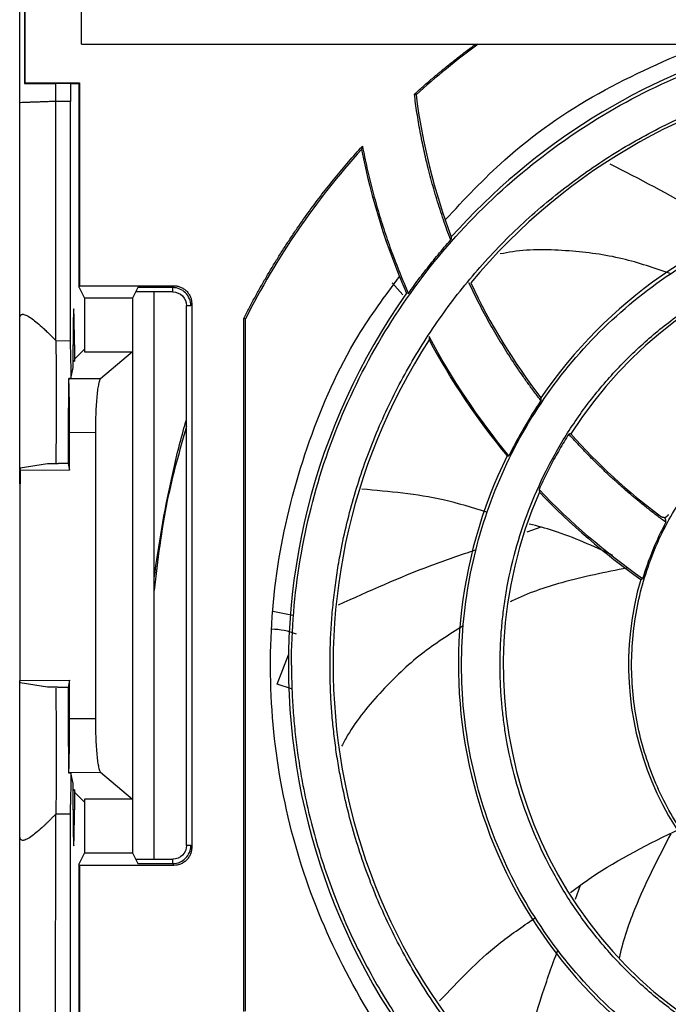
# Model space of a CAD drawing. Header units: millimetres. Extents: x 190.2 to 209.8, y 188.7 to 211.2.
# Tile 2 of 10: x 190.7 to 194.4, y 191.8 to 197.3. Entities that reach past the tile are written whole.
import ezdxf

# ---------------------------------------------------------------- set-up
doc = ezdxf.new("R2010")
doc.units = ezdxf.units.MM

msp = doc.modelspace()

# ---------------------------------------------------------------- linework, layer by layer
at = {"color": 7, "linetype": 'Continuous', "lineweight": 25}
for p, q in [((190.75, 196.8029), (190.75, 198.1899)), ((191.0937, 197.1299), (191.0937, 197.9899)), ((190.775, 197.8784), (190.775, 196.9099)), ((190.7785, 197.8749), (190.7785, 196.9133)), ((191.0937, 197.1299), (208.2645, 197.1299)), ((190.7785, 196.9133), (190.775, 196.9099)), ((190.7785, 196.9133), (191.0835, 196.9133)), ((191.08, 196.9099), (191.0835, 196.9133)), ((191.0835, 196.9133), (191.0835, 195.7797)), ((190.775, 196.9099), (190.95, 196.9099)), ((191.0335, 196.9099), (190.95, 196.9099)), ((190.95, 196.8099), (190.95, 196.9099)), ((191.0335, 196.9099), (191.0335, 196.8099)), ((191.0335, 196.9099), (191.08, 196.9099)), ((191.08, 196.9099), (191.08, 195.7727)), ((190.75, 195.5971), (190.75, 196.8029)), ((191.03, 196.8099), (190.95, 196.8098)), ((190.95, 195.473), (190.95, 196.8098)), ((191.03, 196.8099), (191.03, 195.4727)), ((192.963, 196.8466), (192.9538, 196.85)), ((191.08, 195.7727), (191.0835, 195.7797)), ((191.08, 195.7727), (191.1114, 195.7099)), ((191.0835, 195.7797), (191.61, 195.7797)), ((191.4097, 195.7692), (191.38, 195.7099)), ((191.6048, 195.7692), (191.4097, 195.7692)), ((191.61, 195.7797), (191.6048, 195.7692)), ((191.6048, 195.7448), (191.6048, 195.7692)), ((192.8901, 195.7286), (192.829, 195.7961)), ((191.38, 195.7099), (191.1114, 195.7099)), ((191.1114, 195.7099), (191.1114, 195.4099)), ((191.38, 195.7099), (191.38, 195.4099)), ((191.6048, 195.7448), (191.3975, 195.7448)), ((191.5, 192.5749), (191.5, 195.7448)), ((192.9204, 195.737), (192.9104, 195.7381)), ((191.6803, 192.6505), (191.6803, 195.6692)), ((191.6803, 195.6692), (191.7048, 195.6692)), ((191.7048, 195.6692), (191.71, 195.6797)), ((191.71, 195.6797), (191.71, 192.64)), ((192.0013, 191.7227), (192.0013, 195.597)), ((192.01, 195.5949), (192.0013, 195.597)), ((192.01, 191.7248), (192.01, 195.5949)), ((190.95, 195.4729), (191.03, 195.4727)), ((191.0475, 195.3224), (191.0475, 195.4499)), ((191.0545, 195.4499), (191.0545, 195.3574)), ((191.0574, 195.372), (191.1114, 195.426)), ((191.0545, 195.3574), (191.0574, 195.372)), ((191.1114, 195.4099), (191.38, 195.4099)), ((191.38, 195.4099), (191.2003, 195.2587)), ((191.38, 195.4099), (191.38, 192.9099)), ((191.0352, 195.2611), (191.0475, 195.3224)), ((191.0475, 195.3574), (191.0545, 195.3574)), ((191.0352, 195.2611), (191.0227, 195.2611)), ((191.0228, 195.2603), (191.0227, 195.2611)), ((191.2003, 195.2587), (191.0228, 195.2603)), ((191.0276, 194.9612), (191.172, 194.9598)), ((191.0276, 194.7487), (191.0276, 194.9612)), ((191.172, 194.9598), (191.172, 193.3599)), ((193.4717, 194.8287), (193.4821, 194.8299)), ((190.9049, 194.7835), (190.7517, 194.7599)), ((190.9614, 194.7835), (190.9049, 194.7835)), ((190.9614, 194.7835), (190.9639, 194.7859)), ((191.0192, 194.7859), (190.9639, 194.7859)), ((191.0192, 194.7859), (191.0266, 194.7487)), ((190.7517, 194.7599), (190.749, 194.7462)), ((190.749, 194.6716), (190.749, 194.7462)), ((190.749, 194.7462), (190.751, 194.7462)), ((191.0276, 194.7487), (190.751, 194.7462)), ((190.751, 194.7462), (190.751, 194.6716)), ((190.749, 194.6716), (190.749, 193.5735)), ((190.751, 194.6716), (190.749, 194.6716)), ((193.6594, 194.4301), (193.5813, 194.4027)), ((192.2746, 193.9371), (192.1622, 193.9597)), ((190.749, 193.5735), (191.0276, 193.576)), ((190.7517, 193.5599), (190.749, 193.5735)), ((190.9047, 193.5362), (190.7517, 193.5599)), ((191.0276, 193.576), (191.0192, 193.5337)), ((191.0276, 193.3586), (191.0276, 193.576)), ((190.9614, 193.5362), (190.9047, 193.5362)), ((190.964, 193.5337), (190.9614, 193.5362)), ((191.0192, 193.5337), (190.964, 193.5337)), ((192.2674, 193.5265), (192.1864, 193.553)), ((191.172, 193.3599), (191.0276, 193.3586)), ((191.0224, 193.0573), (191.0228, 193.0594)), ((191.0228, 193.0594), (191.2003, 193.061)), ((191.2003, 193.061), (191.38, 192.9099)), ((191.0224, 193.0573), (191.0354, 193.0573)), ((191.0475, 192.9973), (191.0355, 193.0572)), ((191.0475, 192.8499), (191.0475, 192.9973)), ((191.0545, 192.9624), (191.0475, 192.9623)), ((191.0545, 192.9624), (191.0545, 192.8499)), ((191.0574, 192.9477), (191.0545, 192.9624)), ((191.1114, 192.8937), (191.0574, 192.9477)), ((191.38, 192.9099), (191.1114, 192.9099)), ((191.1114, 192.9099), (191.1114, 192.6099)), ((191.38, 192.9099), (191.38, 192.6099)), ((190.948, 191.4699), (190.95, 192.8267)), ((191.03, 192.827), (190.95, 192.8269)), ((191.03, 192.827), (191.03, 191.4699)), ((190.75, 191.4699), (190.75, 192.7027)), ((191.7048, 192.6505), (191.6803, 192.6505)), ((191.71, 192.64), (191.7048, 192.6505)), ((191.1114, 192.6099), (191.08, 192.547)), ((191.1114, 192.6099), (191.38, 192.6099)), ((191.38, 192.6099), (191.4097, 192.5505)), ((191.3975, 192.5749), (191.6048, 192.5749)), ((191.6048, 192.5505), (191.6048, 192.5749)), ((191.0835, 192.54), (191.08, 192.547)), ((191.08, 192.547), (191.08, 191.3899)), ((191.0835, 192.54), (191.0835, 191.3864)), ((191.61, 192.54), (191.0835, 192.54)), ((191.4097, 192.5505), (191.6048, 192.5505)), ((191.6048, 192.5505), (191.61, 192.54)), ((193.8543, 192.3511), (193.8813, 192.4284))]:
    msp.add_line(p, q, dxfattribs=at)
at = {"color": 8, "linetype": 'Continuous', "lineweight": 25}
for p, q in [((191.0475, 195.4499), (191.0545, 195.4499)), ((192.1864, 193.553), (192.2505, 193.7168)), ((191.0545, 192.8499), (191.0475, 192.8499))]:
    msp.add_line(p, q, dxfattribs=at)
at = {"color": 7, "linetype": 'Continuous', "lineweight": 25}
for centre, radius, start, end in [((195.85, 193.6599), 4.3, 126.1984, 132.1742), ((195.85, 193.6599), 3.6, 105.4445, 138.3516), ((195.85, 193.6599), 3.35, 57.0799, 140.4025), ((196.4354, 197.2858), 3.5, 187.2084, 200.6364), ((195.85, 193.6599), 4.3, 137.9245, 153.2556), ((196.4354, 197.2858), 3.8498, 191.15, 203.7053), ((195.85, 193.6599), 2.65, 63.7675, 145.7131), ((195.85, 193.6599), 2.4, 66.2122, 147.4349), ((196.4354, 197.2858), 3.5, 205.2081, 217.55), ((195.85, 193.6599), 3.6, 144.7407, 228.3097), ((195.85, 193.6599), 3.35, 147.1278, 230.357), ((196.4354, 197.2858), 3.8498, 208.0051, 219.6611), ((196.4354, 197.2858), 3.5, 221.8275, 232.9835), ((195.85, 193.6599), 2.65, 153.8279, 235.6554), ((195.85, 193.6599), 2.4, 156.2783, 237.3716), ((196.4354, 197.2858), 3.8498, 223.7142, 234.8447), ((195.85, 193.6599), 1.7, 163.6561, 241.4303)]:
    msp.add_arc(centre, radius, start, end, dxfattribs=at)
for points, knots in [([(192.2675, 193.6599), (192.2675, 193.8568), (192.2838, 194.0538), (192.3485, 194.4424), (192.3969, 194.634), (192.5245, 195.0067), (192.6037, 195.1878), (192.7907, 195.5344), (192.8986, 195.7), (193.1401, 196.0113), (193.2736, 196.157), (193.5629, 196.4243), (193.7186, 196.5461), (194.0479, 196.7624), (194.2214, 196.8569), (194.5817, 197.0161), (194.7685, 197.0809), (194.9593, 197.1299)], [0, 0, 0, 0, 0.125, 0.125, 0.25, 0.25, 0.375, 0.375, 0.5, 0.5, 0.625, 0.625, 0.75, 0.75, 0.875, 0.875, 1, 1, 1, 1]), ([(192.9538, 196.85), (192.9694, 196.8641), (193.0007, 196.8923), (193.0484, 196.9337), (193.0967, 196.9744), (193.1456, 197.0144), (193.195, 197.0536), (193.245, 197.0922), (193.2788, 197.1173), (193.2957, 197.1299)], [0, 0, 0, 0, 0.142934, 0.285791, 0.428602, 0.571398, 0.714209, 0.857066, 1, 1, 1, 1]), ([(193.1259, 196.1475), (193.2335, 196.2628), (193.4877, 196.5351), (193.9743, 196.8742), (194.3686, 197.0446), (194.5658, 197.1299)], [0, 0, 0, 0, 0.268387, 0.634194, 1, 1, 1, 1]), ([(192.4825, 193.6599), (192.4826, 193.6786), (192.4828, 193.716), (192.4842, 193.772), (192.4865, 193.828), (192.4898, 193.8839), (192.494, 193.9397), (192.4991, 193.9954), (192.5051, 194.051), (192.5121, 194.1065), (192.52, 194.162), (192.5288, 194.2174), (192.5542, 194.3614), (192.6085, 194.5919), (192.7155, 194.9056), (192.8548, 195.2116), (193.0279, 195.5078), (193.2315, 195.7869), (193.4646, 196.0452), (193.7229, 196.2784), (194.0021, 196.482), (194.2983, 196.6551), (194.6042, 196.7943), (194.918, 196.9014), (195.2303, 196.9749), (195.5419, 197.018), (195.85, 197.032), (196.1581, 197.018), (196.4697, 196.9749), (196.782, 196.9014), (197.0958, 196.7943), (197.4017, 196.6551), (197.6979, 196.482), (197.9771, 196.2784), (198.2354, 196.0452), (198.4685, 195.7869), (198.6721, 195.5078), (198.8452, 195.2116), (198.9845, 194.9057), (199.0915, 194.5919), (199.1493, 194.3462), (199.179, 194.1714), (199.193, 194.0696), (199.204, 193.9676), (199.2117, 193.8653), (199.2166, 193.7627), (199.2172, 193.6941), (199.2175, 193.6599)], [0, 0, 0, 0, 0.005307, 0.010608, 0.015904, 0.021197, 0.026487, 0.031776, 0.037067, 0.042359, 0.047656, 0.052957, 0.058266, 0.089135, 0.120009, 0.152164, 0.184325, 0.217165, 0.25001, 0.28285, 0.315695, 0.347851, 0.380012, 0.410881, 0.441755, 0.470875, 0.500001, 0.529121, 0.558247, 0.589116, 0.61999, 0.652146, 0.684306, 0.717146, 0.749991, 0.782831, 0.815676, 0.847832, 0.879993, 0.910862, 0.941736, 0.951461, 0.961168, 0.970867, 0.980565, 0.990274, 1, 1, 1, 1]), ([(190.943, 196.8096), (190.9383, 196.8094), (190.9291, 196.8091), (190.9155, 196.8086), (190.9026, 196.8082), (190.8903, 196.8078), (190.8787, 196.8074), (190.8678, 196.807), (190.8575, 196.8066), (190.848, 196.8063), (190.8392, 196.806), (190.831, 196.8057), (190.8235, 196.8054), (190.8167, 196.8052), (190.8104, 196.805), (190.7884, 196.8042), (190.7594, 196.8032), (190.7497, 196.8028), (190.75, 196.8029), (190.75, 196.8029)], [0, 0, 0, 0, 0.045541, 0.089589, 0.132143, 0.173202, 0.212768, 0.25084, 0.287418, 0.322502, 0.356091, 0.388187, 0.418788, 0.447896, 0.475509, 0.501628, 0.750151, 0.986181, 1, 1, 1, 1]), ([(193.1569, 196.0356), (193.1498, 196.0544), (193.1358, 196.0919), (193.1158, 196.1486), (193.0968, 196.2056), (193.0788, 196.2629), (193.0618, 196.3205), (193.0458, 196.3785), (193.027, 196.4512), (193.0065, 196.539), (192.9857, 196.6421), (192.9678, 196.7458), (192.9584, 196.8153), (192.9538, 196.85)], [0, 0, 0, 0, 0.071474, 0.142898, 0.214293, 0.285681, 0.357082, 0.428516, 0.500006, 0.625049, 0.749987, 0.874933, 1, 1, 1, 1]), ([(192.0013, 195.597), (192.0111, 195.6164), (192.0308, 195.6551), (192.0615, 195.7126), (192.0929, 195.7696), (192.1252, 195.8261), (192.1584, 195.8822), (192.1924, 195.9377), (192.2272, 195.9927), (192.2629, 196.0472), (192.3092, 196.1156), (192.3669, 196.1972), (192.4372, 196.291), (192.5101, 196.3828), (192.5852, 196.4728), (192.6374, 196.531), (192.6635, 196.5601)], [0, 0, 0, 0, 0.055611, 0.111178, 0.166715, 0.222234, 0.277748, 0.333269, 0.388811, 0.444385, 0.500005, 0.600071, 0.700029, 0.799954, 0.899919, 1, 1, 1, 1]), ([(192.6635, 196.5601), (192.6675, 196.5399), (192.6755, 196.4994), (192.6887, 196.439), (192.7028, 196.3789), (192.7178, 196.319), (192.7338, 196.2595), (192.7507, 196.2002), (192.7686, 196.1413), (192.7874, 196.0826), (192.8072, 196.0243), (192.8279, 195.9662), (192.8496, 195.9085), (192.8722, 195.851), (192.8957, 195.7938), (192.9122, 195.756), (192.9204, 195.737)], [0, 0, 0, 0, 0.071669, 0.143227, 0.214693, 0.286085, 0.357421, 0.42872, 0.5, 0.57128, 0.642579, 0.713915, 0.785307, 0.856773, 0.928331, 1, 1, 1, 1]), ([(194.0453, 196.4614), (194.2098, 196.3772), (194.4536, 196.2525), (194.684, 196.1048), (194.7589, 196.0569)], [0, 0, 0, 0, 0.675085, 1, 1, 1, 1]), ([(193.2175, 193.6599), (193.2175, 193.8322), (193.2345, 194.0044), (193.3017, 194.3424), (193.3519, 194.5081), (193.4838, 194.8265), (193.5654, 194.9791), (193.7569, 195.2657), (193.8667, 195.3995), (194.1104, 195.6432), (194.2442, 195.753), (194.5307, 195.9444), (194.6834, 196.026), (195.0018, 196.1579), (195.1674, 196.2082), (195.5054, 196.2754), (195.6777, 196.2924), (196.0223, 196.2924), (196.1946, 196.2754), (196.5326, 196.2082), (196.6982, 196.1579), (197.0166, 196.026), (197.1693, 195.9444), (197.4558, 195.753), (197.5896, 195.6432), (197.8333, 195.3995), (197.9431, 195.2657), (198.1346, 194.9791), (198.2162, 194.8265), (198.3481, 194.5081), (198.3983, 194.3424), (198.4655, 194.0044), (198.4825, 193.8322), (198.4825, 193.6599)], [0, 0, 0, 0, 0.0625, 0.0625, 0.125, 0.125, 0.1875, 0.1875, 0.25, 0.25, 0.3125, 0.3125, 0.375, 0.375, 0.4375, 0.4375, 0.5, 0.5, 0.5625, 0.5625, 0.625, 0.625, 0.6875, 0.6875, 0.75, 0.75, 0.8125, 0.8125, 0.875, 0.875, 0.9375, 0.9375, 1, 1, 1, 1]), ([(192.9204, 195.737), (192.931, 195.7518), (192.9521, 195.7813), (192.9847, 195.825), (193.0178, 195.8682), (193.0516, 195.9108), (193.086, 195.953), (193.121, 195.9946), (193.1449, 196.022), (193.1569, 196.0356)], [0, 0, 0, 0, 0.1429393, 0.2857964, 0.4286043, 0.5713957, 0.7142036, 0.8570607, 1, 1, 1, 1]), ([(193.4325, 193.6599), (193.4326, 193.6763), (193.4328, 193.7091), (193.4343, 193.7582), (193.4368, 193.8073), (193.4403, 193.8563), (193.4448, 193.9052), (193.4503, 193.954), (193.4568, 194.0027), (193.4642, 194.0513), (193.4833, 194.1606), (193.5229, 194.3289), (193.5998, 194.5542), (193.6997, 194.7738), (193.824, 194.9865), (193.9702, 195.1869), (194.1375, 195.3723), (194.323, 195.5397), (194.5234, 195.6858), (194.736, 195.8101), (194.9556, 195.9101), (195.1809, 195.9869), (195.4767, 196.0566), (195.85, 196.0909), (196.2232, 196.0566), (196.5191, 195.9869), (196.7443, 195.9101), (196.964, 195.8101), (197.1766, 195.6858), (197.377, 195.5397), (197.5624, 195.3723), (197.7298, 195.1869), (197.876, 194.9865), (198.0003, 194.7738), (198.1002, 194.5542), (198.1771, 194.329), (198.2197, 194.1478), (198.2422, 194.0125), (198.2535, 193.9248), (198.2615, 193.8367), (198.2666, 193.7484), (198.2672, 193.6894), (198.2675, 193.6599)], [0, 0, 0, 0, 0.006487, 0.012964, 0.019435, 0.025902, 0.032367, 0.038835, 0.045306, 0.051785, 0.058273, 0.089144, 0.120023, 0.152182, 0.184348, 0.217191, 0.250041, 0.282884, 0.315734, 0.347893, 0.380058, 0.41093, 0.441809, 0.500001, 0.558193, 0.589065, 0.619944, 0.652103, 0.684268, 0.717111, 0.749961, 0.782804, 0.815655, 0.847813, 0.879979, 0.910851, 0.94173, 0.953398, 0.965044, 0.976682, 0.988329, 1, 1, 1, 1]), ([(193.36, 190.9374), (193.2428, 191.0471), (192.9685, 191.3037), (192.6348, 191.7957), (192.3581, 192.3793), (192.1896, 193.0044), (192.1314, 193.6484), (192.185, 194.2937), (192.3532, 194.9171), (192.5814, 195.4398), (192.7899, 195.7224), (192.8708, 195.832)], [0, 0, 0, 0, 0.089103, 0.208431, 0.327759, 0.447087, 0.566415, 0.685743, 0.805071, 0.924399, 1, 1, 1, 1]), ([(191.7048, 195.6692), (191.7048, 195.6954), (191.694, 195.7214), (191.657, 195.7584), (191.631, 195.7692), (191.6048, 195.7692)], [0, 0, 0, 0, 0.5, 0.5, 1, 1, 1, 1]), ([(191.61, 195.7797), (191.6132, 195.7796), (191.6195, 195.7794), (191.6288, 195.7781), (191.638, 195.7759), (191.6503, 195.7716), (191.6653, 195.7639), (191.6812, 195.7509), (191.6942, 195.735), (191.7033, 195.7172), (191.709, 195.6986), (191.7097, 195.686), (191.71, 195.6797)], [0, 0, 0, 0, 0.060257, 0.120014, 0.179811, 0.240186, 0.369949, 0.500057, 0.629836, 0.759975, 0.879896, 1, 1, 1, 1]), ([(193.661, 195.1378), (193.6488, 195.1536), (193.6247, 195.1851), (193.5894, 195.2332), (193.555, 195.2818), (193.5214, 195.3308), (193.4887, 195.3805), (193.4569, 195.4306), (193.4259, 195.4813), (193.3958, 195.5325), (193.3666, 195.5842), (193.3382, 195.6365), (193.3107, 195.6892), (193.284, 195.7425), (193.2669, 195.7784), (193.2584, 195.7964)], [0, 0, 0, 0, 0.077167, 0.154212, 0.231158, 0.308025, 0.384837, 0.461616, 0.538384, 0.615163, 0.691975, 0.768842, 0.845788, 0.922833, 1, 1, 1, 1]), ([(191.6048, 195.7448), (191.6246, 195.7448), (191.6442, 195.7366), (191.6722, 195.7087), (191.6803, 195.689), (191.6803, 195.6692)], [0, 0, 0, 0, 0.5, 0.5, 1, 1, 1, 1]), ([(190.75, 195.5971), (190.7501, 195.599), (190.7502, 195.6029), (190.751, 195.6077), (190.7524, 195.6118), (190.7544, 195.6151), (190.7569, 195.6176), (190.76, 195.6193), (190.7637, 195.6202), (190.772, 195.6203), (190.7891, 195.6143), (190.8169, 195.5965), (190.848, 195.5717), (190.8754, 195.5473), (190.9, 195.5239), (190.9209, 195.5032), (190.9354, 195.4883), (190.943, 195.4804)], [0, 0, 0, 0, 0.0335894, 0.0662612, 0.0981479, 0.1293923, 0.1601458, 0.1905674, 0.220821, 0.2510736, 0.3689146, 0.5007551, 0.616804, 0.7504212, 0.8252709, 0.908439, 1, 1, 1, 1]), ([(190.75, 194.7511), (190.75, 194.8312), (190.75, 194.9988), (190.75, 195.2355), (190.75, 195.4487), (190.75, 195.5476), (190.75, 195.5971)], [0, 0, 0, 0, 0.234103, 0.489546, 0.74474, 1, 1, 1, 1]), ([(190.943, 195.4804), (190.9441, 195.4791), (190.9464, 195.4765), (190.9488, 195.4742), (190.95, 195.473)], [0, 0, 0, 0, 0.510591, 1, 1, 1, 1]), ([(190.95, 195.4729), (190.9509, 195.4377), (190.9528, 195.366), (190.9532, 195.181), (190.9527, 194.979), (190.9511, 194.8386), (190.9505, 194.7835)], [0, 0, 0, 0, 0.259975, 0.529002, 0.815296, 1, 1, 1, 1]), ([(191.03, 195.4727), (191.0301, 195.4693), (191.0304, 195.4626), (191.0308, 195.4514), (191.0313, 195.4396), (191.0317, 195.4269), (191.0321, 195.4135), (191.0325, 195.3993), (191.0329, 195.3807), (191.0335, 195.3569), (191.0341, 195.327), (191.0347, 195.2952), (191.0351, 195.2725), (191.0352, 195.2611)], [0, 0, 0, 0, 0.071611, 0.143033, 0.214343, 0.28562, 0.356941, 0.428386, 0.500031, 0.625207, 0.749981, 0.874772, 1, 1, 1, 1]), ([(194.1675, 193.6599), (194.1675, 193.77), (194.1783, 193.8801), (194.2213, 194.0961), (194.2534, 194.202), (194.3377, 194.4055), (194.3899, 194.503), (194.5122, 194.6862), (194.5824, 194.7717), (194.7382, 194.9274), (194.8237, 194.9976), (195.0068, 195.12), (195.1044, 195.1721), (195.3079, 195.2564), (195.4138, 195.2885), (195.6298, 195.3315), (195.7399, 195.3424), (195.9601, 195.3424), (196.0702, 195.3315), (196.2862, 195.2885), (196.3921, 195.2564), (196.5956, 195.1721), (196.6932, 195.12), (196.8763, 194.9976), (196.9618, 194.9274), (197.1176, 194.7717), (197.1878, 194.6862), (197.3101, 194.503), (197.3623, 194.4055), (197.4466, 194.202), (197.4787, 194.0961), (197.5217, 193.8801), (197.5325, 193.77), (197.5325, 193.6599)], [0, 0, 0, 0, 0.0625, 0.0625, 0.125, 0.125, 0.1875, 0.1875, 0.25, 0.25, 0.3125, 0.3125, 0.375, 0.375, 0.4375, 0.4375, 0.5, 0.5, 0.5625, 0.5625, 0.625, 0.625, 0.6875, 0.6875, 0.75, 0.75, 0.8125, 0.8125, 0.875, 0.875, 0.9375, 0.9375, 1, 1, 1, 1]), ([(191.0227, 195.2611), (191.0226, 195.2537), (191.0223, 195.2389), (191.022, 195.216), (191.0217, 195.1926), (191.0214, 195.1686), (191.0212, 195.144), (191.0209, 195.1188), (191.0207, 195.0931), (191.0204, 195.0668), (191.0202, 195.0329), (191.0199, 194.991), (191.0196, 194.9409), (191.0194, 194.89), (191.0193, 194.8383), (191.0192, 194.8034), (191.0192, 194.7859)], [0, 0, 0, 0, 0.055897, 0.111537, 0.166993, 0.22234, 0.277652, 0.333004, 0.38847, 0.444123, 0.500039, 0.600449, 0.700217, 0.799775, 0.899558, 1, 1, 1, 1]), ([(191.0276, 194.9612), (191.0276, 194.9672), (191.0276, 194.9791), (191.0276, 194.9969), (191.0275, 195.0146), (191.0275, 195.032), (191.0274, 195.0493), (191.0272, 195.0788), (191.0269, 195.119), (191.0263, 195.1652), (191.0255, 195.2041), (191.0247, 195.2301), (191.024, 195.2463), (191.0234, 195.256), (191.023, 195.2589), (191.0228, 195.2603)], [0, 0, 0, 0, 0.040286, 0.080297, 0.120176, 0.16007, 0.200127, 0.240489, 0.369555, 0.498914, 0.628336, 0.758042, 0.838833, 0.919103, 1, 1, 1, 1]), ([(191.2003, 195.2587), (191.1997, 195.2581), (191.1985, 195.2569), (191.1966, 195.2537), (191.1948, 195.2495), (191.1931, 195.2443), (191.1913, 195.2381), (191.1884, 195.2255), (191.1844, 195.2026), (191.18, 195.1638), (191.1764, 195.1177), (191.1741, 195.0721), (191.1728, 195.0309), (191.1721, 194.9956), (191.172, 194.9718), (191.172, 194.9598)], [0, 0, 0, 0, 0.040438, 0.080594, 0.120612, 0.160637, 0.200814, 0.241285, 0.370606, 0.500046, 0.629369, 0.758811, 0.839374, 0.919383, 1, 1, 1, 1]), ([(191.5, 194.1461), (191.5133, 194.2383), (191.5398, 194.4227), (191.5953, 194.6965), (191.642, 194.8992), (191.6742, 195.0095), (191.6803, 195.0304)], [0, 0, 0, 0, 0.309519, 0.618492, 0.927476, 1, 1, 1, 1]), ([(191.6803, 194.9935), (191.6414, 194.8562), (191.5559, 194.5554), (191.5197, 194.2446), (191.5, 194.0756)], [0, 0, 0, 0, 0.456064, 1, 1, 1, 1]), ([(193.8164, 194.9508), (193.8075, 194.9366), (193.7897, 194.9081), (193.7641, 194.8648), (193.7394, 194.821), (193.7156, 194.7768), (193.6928, 194.732), (193.6708, 194.6867), (193.657, 194.6562), (193.6501, 194.6409)], [0, 0, 0, 0, 0.1430131, 0.2858702, 0.4286338, 0.5713662, 0.7141298, 0.8569869, 1, 1, 1, 1]), ([(194.3587, 194.4576), (194.3423, 194.4698), (194.3094, 194.4941), (194.261, 194.5317), (194.2133, 194.5701), (194.1663, 194.6092), (194.12, 194.6491), (194.0745, 194.6898), (194.0296, 194.7313), (193.9855, 194.7736), (193.9421, 194.8167), (193.8994, 194.8606), (193.8574, 194.9052), (193.8301, 194.9356), (193.8164, 194.9508)], [0, 0, 0, 0, 0.083566, 0.167006, 0.250343, 0.333605, 0.416815, 0.5, 0.583185, 0.666395, 0.749657, 0.832994, 0.916434, 1, 1, 1, 1]), ([(193.3582, 194.5146), (193.2776, 194.5394), (193.0507, 194.6092), (192.8136, 194.6295), (192.6608, 194.6425)], [0, 0, 0, 0, 0.3551891, 1, 1, 1, 1]), ([(194.353, 194.4833), (194.3516, 194.4833), (194.3491, 194.4833), (194.3453, 194.4838), (194.342, 194.4846), (194.3394, 194.4853), (194.3371, 194.4862), (194.3352, 194.487), (194.3334, 194.4879), (194.3317, 194.4888), (194.33, 194.4899), (194.3288, 194.4908), (194.3282, 194.4912)], [0, 0, 0, 0, 0.272122, 0.499735, 0.634788, 0.749436, 0.819515, 0.874504, 0.919232, 0.954016, 0.980019, 1, 1, 1, 1]), ([(194.3723, 194.5003), (194.372, 194.4999), (194.3715, 194.4989), (194.3706, 194.4977), (194.3698, 194.4965), (194.3689, 194.4953), (194.368, 194.4942), (194.3669, 194.4931), (194.3659, 194.492), (194.3646, 194.4907), (194.3632, 194.4895), (194.3617, 194.4883), (194.3594, 194.4867), (194.3564, 194.4849), (194.3542, 194.4838), (194.353, 194.4833)], [0, 0, 0, 0, 0.014411, 0.031748, 0.053654, 0.080961, 0.114094, 0.153291, 0.198694, 0.250394, 0.326002, 0.409236, 0.50019, 0.735329, 1, 1, 1, 1]), ([(194.0618, 194.2728), (193.9534, 194.3233), (193.8023, 194.3938), (193.6414, 194.436), (193.5958, 194.448)], [0, 0, 0, 0, 0.717138, 1, 1, 1, 1]), ([(193.2939, 194.3018), (193.2104, 194.2735), (192.9499, 194.1851), (192.699, 194.0717), (192.5285, 193.9947)], [0, 0, 0, 0, 0.320538, 1, 1, 1, 1]), ([(192.2675, 193.6599), (192.2676, 193.64), (192.2678, 193.6002), (192.2693, 193.5405), (192.2718, 193.481), (192.2752, 193.4215), (192.2797, 193.3622), (192.2851, 193.3029), (192.2916, 193.2437), (192.299, 193.1846), (192.3074, 193.1256), (192.3168, 193.0667), (192.3438, 192.9135), (192.4015, 192.6683), (192.5154, 192.3346), (192.6635, 192.0091), (192.8477, 191.694), (193.0643, 191.397), (193.3123, 191.1222), (193.5871, 190.8742), (193.8841, 190.6576), (194.1992, 190.4734), (194.5247, 190.3253), (194.8585, 190.2114), (195.1907, 190.1332), (195.5222, 190.0873), (195.85, 190.0724), (196.1778, 190.0873), (196.5093, 190.1332), (196.8415, 190.2114), (197.1753, 190.3253), (197.5008, 190.4734), (197.8159, 190.6575), (198.1129, 190.8742), (198.3877, 191.1222), (198.6357, 191.397), (198.8523, 191.6939), (199.0365, 192.0091), (199.1846, 192.3345), (199.2985, 192.6683), (199.36, 192.9297), (199.3915, 193.1157), (199.4065, 193.2239), (199.4181, 193.3325), (199.4264, 193.4413), (199.4315, 193.5505), (199.4322, 193.6234), (199.4325, 193.6599)], [0, 0, 0, 0, 0.005308, 0.010608, 0.015904, 0.021197, 0.026487, 0.031776, 0.037067, 0.042359, 0.047656, 0.052957, 0.058266, 0.089135, 0.120009, 0.152165, 0.184325, 0.217165, 0.25001, 0.28285, 0.315695, 0.347851, 0.380012, 0.410881, 0.441755, 0.470875, 0.500001, 0.529121, 0.558247, 0.589116, 0.61999, 0.652146, 0.684306, 0.717146, 0.749991, 0.782831, 0.815676, 0.847832, 0.879993, 0.910862, 0.941736, 0.951461, 0.961168, 0.970867, 0.980565, 0.990274, 1, 1, 1, 1]), ([(199.2175, 193.6599), (199.2174, 193.6411), (199.2172, 193.6038), (199.2158, 193.5477), (199.2135, 193.4917), (199.2102, 193.4359), (199.206, 193.3801), (199.2009, 193.3243), (199.1949, 193.2687), (199.1879, 193.2132), (199.18, 193.1577), (199.1712, 193.1023), (199.1458, 192.9583), (199.0915, 192.7278), (198.9845, 192.4141), (198.8452, 192.1081), (198.6721, 191.8119), (198.4685, 191.5328), (198.2354, 191.2745), (197.9771, 191.0414), (197.6979, 190.8377), (197.4017, 190.6646), (197.0958, 190.5254), (196.782, 190.4183), (196.4697, 190.3448), (196.1581, 190.3017), (195.85, 190.2877), (195.5419, 190.3017), (195.2303, 190.3448), (194.918, 190.4183), (194.6042, 190.5254), (194.2983, 190.6646), (194.0021, 190.8377), (193.7229, 191.0414), (193.4646, 191.2745), (193.2315, 191.5328), (193.0279, 191.8119), (192.8548, 192.1081), (192.7155, 192.4141), (192.6085, 192.7278), (192.5507, 192.9735), (192.521, 193.1484), (192.507, 193.2501), (192.496, 193.3521), (192.4883, 193.4544), (192.4834, 193.5571), (192.4828, 193.6256), (192.4825, 193.6599)], [0, 0, 0, 0, 0.0053075, 0.0106084, 0.0159043, 0.0211967, 0.0264868, 0.0317764, 0.0370667, 0.0423594, 0.0476558, 0.0529574, 0.0582657, 0.0891348, 0.1200088, 0.1521645, 0.1843252, 0.2171652, 0.2500102, 0.2828502, 0.3156952, 0.347851, 0.3800117, 0.4108807, 0.4417547, 0.4708752, 0.5000008, 0.5291213, 0.5582468, 0.5891159, 0.6199899, 0.6521456, 0.6843063, 0.7171463, 0.7499913, 0.7828313, 0.8156763, 0.8478321, 0.8799928, 0.9108618, 0.9417358, 0.9514609, 0.9611682, 0.9708667, 0.9805654, 0.9902735, 1, 1, 1, 1]), ([(198.4825, 193.6599), (198.4825, 193.4876), (198.4655, 193.3153), (198.3983, 192.9773), (198.3481, 192.8116), (198.2162, 192.4933), (198.1346, 192.3406), (197.9431, 192.0541), (197.8333, 191.9202), (197.5896, 191.6766), (197.4558, 191.5667), (197.1693, 191.3753), (197.0166, 191.2937), (196.6982, 191.1618), (196.5326, 191.1116), (196.1946, 191.0443), (196.0223, 191.0274), (195.6777, 191.0274), (195.5054, 191.0443), (195.1674, 191.1116), (195.0018, 191.1618), (194.6834, 191.2937), (194.5307, 191.3753), (194.2442, 191.5667), (194.1104, 191.6766), (193.8667, 191.9202), (193.7569, 192.0541), (193.5654, 192.3406), (193.4838, 192.4933), (193.3519, 192.8116), (193.3017, 192.9773), (193.2345, 193.3153), (193.2175, 193.4876), (193.2175, 193.6599)], [0, 0, 0, 0, 0.0625, 0.0625, 0.125, 0.125, 0.1875, 0.1875, 0.25, 0.25, 0.3125, 0.3125, 0.375, 0.375, 0.4375, 0.4375, 0.5, 0.5, 0.5625, 0.5625, 0.625, 0.625, 0.6875, 0.6875, 0.75, 0.75, 0.8125, 0.8125, 0.875, 0.875, 0.9375, 0.9375, 1, 1, 1, 1]), ([(198.2675, 193.6599), (198.2674, 193.6434), (198.2672, 193.6106), (198.2657, 193.5615), (198.2632, 193.5124), (198.2597, 193.4634), (198.2552, 193.4145), (198.2497, 193.3658), (198.2432, 193.317), (198.2358, 193.2684), (198.2167, 193.1592), (198.1771, 192.9908), (198.1002, 192.7655), (198.0003, 192.5459), (197.876, 192.3333), (197.7298, 192.1329), (197.5625, 191.9474), (197.377, 191.7801), (197.1766, 191.6339), (196.964, 191.5096), (196.7444, 191.4097), (196.5191, 191.3328), (196.2233, 191.2631), (195.85, 191.2288), (195.4768, 191.2631), (195.1809, 191.3328), (194.9557, 191.4096), (194.736, 191.5096), (194.5234, 191.6339), (194.323, 191.7801), (194.1376, 191.9474), (193.9702, 192.1328), (193.824, 192.3332), (193.6997, 192.5459), (193.5998, 192.7655), (193.5229, 192.9908), (193.4803, 193.1719), (193.4578, 193.3072), (193.4465, 193.3949), (193.4385, 193.483), (193.4334, 193.5713), (193.4328, 193.6303), (193.4325, 193.6599)], [0, 0, 0, 0, 0.006487, 0.012964, 0.019435, 0.025902, 0.032367, 0.038835, 0.045306, 0.051785, 0.058273, 0.089144, 0.120023, 0.152182, 0.184348, 0.217191, 0.250041, 0.282884, 0.315734, 0.347893, 0.380058, 0.41093, 0.441809, 0.500001, 0.558193, 0.589065, 0.619944, 0.652103, 0.684268, 0.717111, 0.749961, 0.782804, 0.815655, 0.847813, 0.879979, 0.910851, 0.94173, 0.953398, 0.965044, 0.976682, 0.988329, 1, 1, 1, 1]), ([(197.5325, 193.6599), (197.5325, 193.5497), (197.5217, 193.4396), (197.4787, 193.2236), (197.4466, 193.1177), (197.3623, 192.9143), (197.3101, 192.8167), (197.1878, 192.6335), (197.1176, 192.548), (196.9618, 192.3923), (196.8763, 192.3221), (196.6932, 192.1997), (196.5956, 192.1476), (196.3921, 192.0633), (196.2862, 192.0312), (196.0702, 191.9882), (195.9601, 191.9774), (195.7399, 191.9774), (195.6298, 191.9882), (195.4138, 192.0312), (195.3079, 192.0633), (195.1044, 192.1476), (195.0068, 192.1997), (194.8237, 192.3221), (194.7382, 192.3923), (194.5824, 192.548), (194.5122, 192.6335), (194.3899, 192.8167), (194.3377, 192.9143), (194.2534, 193.1177), (194.2213, 193.2236), (194.1783, 193.4396), (194.1675, 193.5497), (194.1675, 193.6599)], [0, 0, 0, 0, 0.0625, 0.0625, 0.125, 0.125, 0.1875, 0.1875, 0.25, 0.25, 0.3125, 0.3125, 0.375, 0.375, 0.4375, 0.4375, 0.5, 0.5, 0.5625, 0.5625, 0.625, 0.625, 0.6875, 0.6875, 0.75, 0.75, 0.8125, 0.8125, 0.875, 0.875, 0.9375, 0.9375, 1, 1, 1, 1]), ([(190.75, 192.7027), (190.75, 192.7082), (190.75, 192.7194), (190.75, 192.7372), (190.75, 192.7558), (190.75, 192.7753), (190.75, 192.7956), (190.75, 192.8168), (190.75, 192.8389), (190.75, 192.8845), (190.75, 192.9586), (190.75, 193.0678), (190.75, 193.1856), (190.75, 193.2854), (190.75, 193.3621), (190.75, 193.4136), (190.75, 193.4652), (190.75, 193.5169), (190.75, 193.5514), (190.75, 193.5686)], [0, 0, 0, 0, 0.031424, 0.062746, 0.094001, 0.125222, 0.156442, 0.187697, 0.219019, 0.250442, 0.375608, 0.500679, 0.625604, 0.751054, 0.801512, 0.851497, 0.901146, 0.950599, 1, 1, 1, 1]), ([(190.9504, 193.5298), (190.9511, 193.4691), (190.9527, 193.3244), (190.9532, 193.1187), (190.9528, 192.9342), (190.9509, 192.8623), (190.95, 192.8269)], [0, 0, 0, 0, 0.20016, 0.477778, 0.742414, 1, 1, 1, 1]), ([(191.0192, 193.5337), (191.0192, 193.524), (191.0192, 193.5047), (191.0193, 193.4759), (191.0193, 193.4473), (191.0194, 193.4189), (191.0195, 193.3908), (191.0196, 193.3628), (191.0198, 193.3351), (191.0199, 193.3076), (191.0201, 193.2731), (191.0204, 193.2322), (191.0209, 193.1857), (191.0213, 193.1411), (191.0218, 193.0979), (191.0222, 193.0708), (191.0224, 193.0573)], [0, 0, 0, 0, 0.0558873, 0.1115226, 0.166978, 0.2223263, 0.2776406, 0.3329944, 0.3884608, 0.4441125, 0.5000215, 0.6004246, 0.7001983, 0.7997674, 0.8995597, 1, 1, 1, 1]), ([(191.0228, 193.0594), (191.0229, 193.06), (191.0231, 193.0613), (191.0234, 193.0645), (191.0237, 193.0686), (191.024, 193.0738), (191.0243, 193.0801), (191.0248, 193.0927), (191.0255, 193.1156), (191.0263, 193.1545), (191.0269, 193.2007), (191.0273, 193.2463), (191.0275, 193.2875), (191.0276, 193.3228), (191.0276, 193.3466), (191.0276, 193.3586)], [0, 0, 0, 0, 0.040581, 0.080878, 0.121031, 0.161184, 0.20148, 0.242062, 0.37165, 0.501191, 0.630432, 0.759617, 0.839948, 0.919685, 1, 1, 1, 1]), ([(191.172, 193.3599), (191.172, 193.3539), (191.172, 193.3419), (191.1722, 193.3241), (191.1724, 193.3065), (191.1728, 193.289), (191.1733, 193.2718), (191.1743, 193.2423), (191.1764, 193.2021), (191.18, 193.1559), (191.1844, 193.1171), (191.1889, 193.0911), (191.1931, 193.0749), (191.1966, 193.0653), (191.1991, 193.0624), (191.2003, 193.061)], [0, 0, 0, 0, 0.040439, 0.080597, 0.120617, 0.160644, 0.200822, 0.241294, 0.370618, 0.500059, 0.62938, 0.75882, 0.83938, 0.919387, 1, 1, 1, 1]), ([(191.0355, 193.0572), (191.0354, 193.0501), (191.0352, 193.0357), (191.0349, 193.0151), (191.0345, 192.9951), (191.0342, 192.9758), (191.0338, 192.9573), (191.0334, 192.9395), (191.0329, 192.9182), (191.0323, 192.8943), (191.0316, 192.8691), (191.0308, 192.8463), (191.0303, 192.8334), (191.03, 192.827)], [0, 0, 0, 0, 0.071634, 0.143052, 0.214344, 0.285597, 0.356901, 0.428345, 0.500017, 0.625226, 0.749975, 0.87474, 1, 1, 1, 1]), ([(190.943, 192.8193), (190.9384, 192.8145), (190.9294, 192.8052), (190.9161, 192.7918), (190.9036, 192.7793), (190.8917, 192.7679), (190.8728, 192.7501), (190.848, 192.728), (190.8169, 192.7032), (190.7891, 192.6854), (190.7702, 192.6787), (190.7597, 192.68), (190.7541, 192.6843), (190.7506, 192.6916), (190.7502, 192.6989), (190.75, 192.7027)], [0, 0, 0, 0, 0.055971, 0.108915, 0.158846, 0.205779, 0.249735, 0.383218, 0.499259, 0.631123, 0.74928, 0.809621, 0.87068, 0.933748, 1, 1, 1, 1]), ([(190.95, 192.8267), (190.9488, 192.8256), (190.9464, 192.8232), (190.9441, 192.8206), (190.943, 192.8193)], [0, 0, 0, 0, 0.489623, 1, 1, 1, 1]), ([(193.8263, 192.3888), (193.8646, 192.4171), (194.0538, 192.5567), (194.2656, 192.6606), (194.4345, 192.7435)], [0, 0, 0, 0, 0.202643, 1, 1, 1, 1]), ([(191.6048, 192.5505), (191.631, 192.5505), (191.657, 192.5613), (191.694, 192.5983), (191.7048, 192.6243), (191.7048, 192.6505)], [0, 0, 0, 0, 0.5, 0.5, 1, 1, 1, 1]), ([(191.6803, 192.6505), (191.6803, 192.6307), (191.6722, 192.611), (191.6442, 192.5831), (191.6246, 192.5749), (191.6048, 192.5749)], [0, 0, 0, 0, 0.5, 0.5, 1, 1, 1, 1]), ([(191.71, 192.64), (191.7099, 192.6369), (191.7098, 192.6306), (191.7084, 192.6213), (191.7062, 192.6121), (191.7019, 192.5997), (191.6942, 192.5847), (191.6812, 192.5688), (191.6653, 192.5558), (191.6476, 192.5467), (191.6289, 192.541), (191.6163, 192.5403), (191.61, 192.54)], [0, 0, 0, 0, 0.060285, 0.120068, 0.179889, 0.240286, 0.370083, 0.500203, 0.629971, 0.760075, 0.87995, 1, 1, 1, 1]), ([(193.0949, 191.783), (193.1997, 191.8934), (193.3619, 192.0645), (193.5562, 192.1971), (193.6251, 192.244)], [0, 0, 0, 0, 0.64565, 1, 1, 1, 1]), ([(193.5177, 191.2786), (193.5634, 191.458), (193.6311, 191.7237), (193.7242, 191.9815), (193.7545, 192.0652)], [0, 0, 0, 0, 0.674965, 1, 1, 1, 1])]:
    msp.add_open_spline(points, degree=3, knots=knots, dxfattribs=at)
for points in [[(190.95, 196.8098), (190.9477, 196.8097), (190.9453, 196.8097), (190.943, 196.8096)], [(192.6635, 196.5601), (192.6618, 196.5539), (192.66, 196.5476), (192.6583, 196.5413)], [(193.1599, 196.0523), (193.1589, 196.0467), (193.1579, 196.0412), (193.1569, 196.0356)], [(191.0545, 195.4499), (191.0545, 195.5022), (191.0537, 195.6065), (191.051, 195.6715), (191.0483, 195.6065), (191.0475, 195.5022), (191.0475, 195.4499)], [(193.0372, 195.4954), (193.0369, 195.4896), (193.0366, 195.4839), (193.0364, 195.4781)], [(193.4821, 194.8299), (193.3111, 195.0354), (193.1618, 195.2589), (193.0372, 195.4954)], [(193.6605, 195.1527), (193.6606, 195.1477), (193.6608, 195.1428), (193.661, 195.1378)], [(193.661, 195.1378), (193.5945, 195.0393), (193.5347, 194.9364), (193.4821, 194.8299)], [(193.8273, 194.9517), (193.8237, 194.9514), (193.82, 194.9511), (193.8164, 194.9508)], [(193.6501, 194.6409), (193.651, 194.6357), (193.6519, 194.6305), (193.6528, 194.6254)], [(194.2289, 194.1418), (194.02, 194.2884), (193.8258, 194.4558), (193.6501, 194.6409)], [(194.3587, 194.4576), (194.3049, 194.3571), (194.2614, 194.2511), (194.2289, 194.1418)], [(194.353, 194.4833), (194.3548, 194.4747), (194.3567, 194.4661), (194.3587, 194.4576)], [(194.2187, 194.1382), (194.2221, 194.1394), (194.2255, 194.1406), (194.2289, 194.1418)], [(192.2956, 193.8324), (192.2509, 193.8499), (192.2034, 193.8592), (192.1554, 193.8598)], [(191.0475, 192.8499), (191.0475, 192.7975), (191.0483, 192.6932), (191.051, 192.6282), (191.0537, 192.6932), (191.0545, 192.7975), (191.0545, 192.8499)]]:
    msp.add_open_spline(points, degree=3, dxfattribs=at)
at = {"color": 8, "linetype": 'Continuous', "lineweight": 25}
for points, knots in [([(194.3829, 195.8478), (194.2942, 195.8782), (194.1075, 195.9421), (193.8093, 195.9805), (193.5783, 195.985), (193.4567, 195.9618), (193.4335, 195.9574)], [0, 0, 0, 0, 0.279235, 0.586954, 0.921277, 1, 1, 1, 1]), ([(194.1437, 194.2026), (194.0212, 194.1778), (193.8024, 194.1336), (193.584, 194.0605), (193.4926, 194.0145), (193.4891, 194.0128)], [0, 0, 0, 0, 0.55059, 0.982969, 1, 1, 1, 1]), ([(193.2261, 193.8792), (193.1465, 193.8285), (192.9797, 193.7223), (192.7632, 193.5128), (192.6158, 193.3354), (192.5582, 193.2263), (192.5474, 193.2057)], [0, 0, 0, 0, 0.2807512, 0.5883589, 0.9225615, 1, 1, 1, 1]), ([(194.3866, 192.717), (194.3204, 192.5888), (194.2093, 192.3733), (194.122, 192.1347), (194.1002, 192.0303), (194.0985, 192.0222)], [0, 0, 0, 0, 0.5756245, 0.9672856, 1, 1, 1, 1])]:
    msp.add_open_spline(points, degree=3, knots=knots, dxfattribs=at)

doc.saveas('drawing.dxf')
